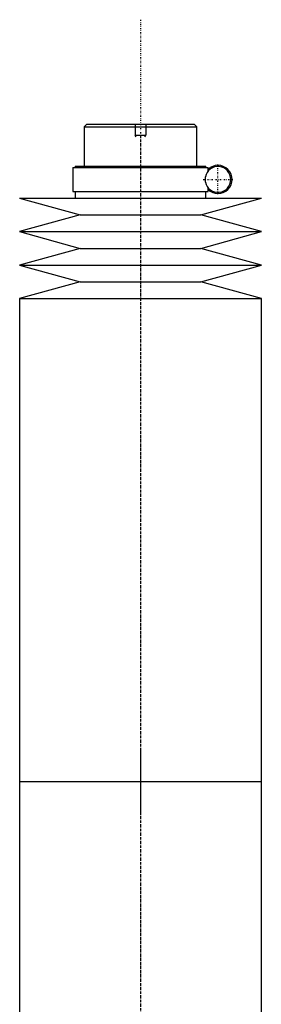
# Model space of a CAD drawing. Extents: x -186 to 906, y -136 to 719.
# Tile 4 of 4: x 805 to 895, y 353 to 719. Entities that reach past the tile are written whole.
import ezdxf

# ---------------------------------------------------------------- set-up
doc = ezdxf.new("R2010")
doc.units = 0
doc.linetypes.add('CENTER', pattern=[1.5, 0.45, -0.5, 0.05, -0.5])
for name, color, linetype in [('AM_0', 7, 'CONTINUOUS'), ('AM_10', 7, 'CONTINUOUS'), ('AM_7', 7, 'CENTER')]:
    doc.layers.add(name, color=color, linetype=linetype)

msp = doc.modelspace()

# ---------------------------------------------------------------- linework, layer by layer
at = {"layer": 'AM_0', "color": 7, "linetype": 'CONTINUOUS'}
for p, q in [((830, 680), (829, 679)), ((829, 679), (829, 664.5)), ((829, 679), (871, 679)), ((830, 680), (870, 680)), ((871, 679), (870, 680)), ((871, 664.5), (871, 679)), ((824.85, 664), (824.85, 655)), ((824.85, 664), (875.15, 664)), ((825.65, 664.5), (825.65, 664)), ((825.65, 664.5), (874.35, 664.5)), ((874.35, 664), (874.35, 664.5)), ((875.15, 662.56), (875.15, 664)), ((874.16, 658.5), (874.16, 660.5)), ((875.15, 655), (875.15, 656.44)), ((805, 652.5), (827.5, 646.3)), ((805, 652.5), (895, 652.5)), ((824.85, 655), (875.15, 655)), ((825.65, 655), (825.65, 652.5)), ((872.5, 646.3), (895, 652.5)), ((874.35, 652.5), (874.35, 655)), ((827.5, 646.3), (805, 640.1)), ((827.5, 646.3), (872.5, 646.3)), ((895, 640.1), (872.5, 646.3)), ((805, 640.1), (827.5, 633.9)), ((805, 640.1), (895, 640.1)), ((872.5, 633.9), (895, 640.1)), ((827.5, 633.9), (805, 627.7)), ((827.5, 633.9), (872.5, 633.9)), ((895, 627.7), (872.5, 633.9)), ((805, 627.7), (827.5, 621.5)), ((805, 627.7), (895, 627.7)), ((872.5, 621.5), (895, 627.7)), ((827.5, 621.5), (805, 615.3)), ((827.5, 621.5), (872.5, 621.5)), ((895, 615.3), (872.5, 621.5)), ((805, 615.3), (805, 435.75)), ((805, 615.3), (895, 615.3)), ((895, 435.75), (895, 615.3)), ((805, 435.75), (805, 256.2)), ((805, 435.75), (895, 435.75)), ((805, 435.75), (895, 435.75)), ((895, 256.2), (895, 435.75))]:
    msp.add_line(p, q, dxfattribs=at)
for radius, start, end in [(4.8, 192.0755, 167.9245), (5.25, 225.1897, 134.8103)]:
    msp.add_arc((878.85, 659.5), radius, start, end, dxfattribs=at)
at = {"layer": 'AM_10', "color": 7, "linetype": 'CONTINUOUS'}
for p, q in [((848, 680), (848, 676)), ((852, 680), (852, 676)), ((848.38, 675.34), (848, 676)), ((848, 676), (852, 676)), ((851.62, 675.34), (852, 676))]:
    msp.add_line(p, q, dxfattribs=at)
at = {"layer": 'AM_7', "color": 4, "linetype": 'CENTER'}
for p, q in [((850, 718.88), (850, -136.38)), ((850, 675.94), (850, 424.31)), ((878.85, 653.99), (878.85, 665.01)), ((873.34, 659.5), (884.36, 659.5)), ((850, 447.19), (850, 195.56))]:
    msp.add_line(p, q, dxfattribs=at)

doc.saveas('drawing.dxf')
